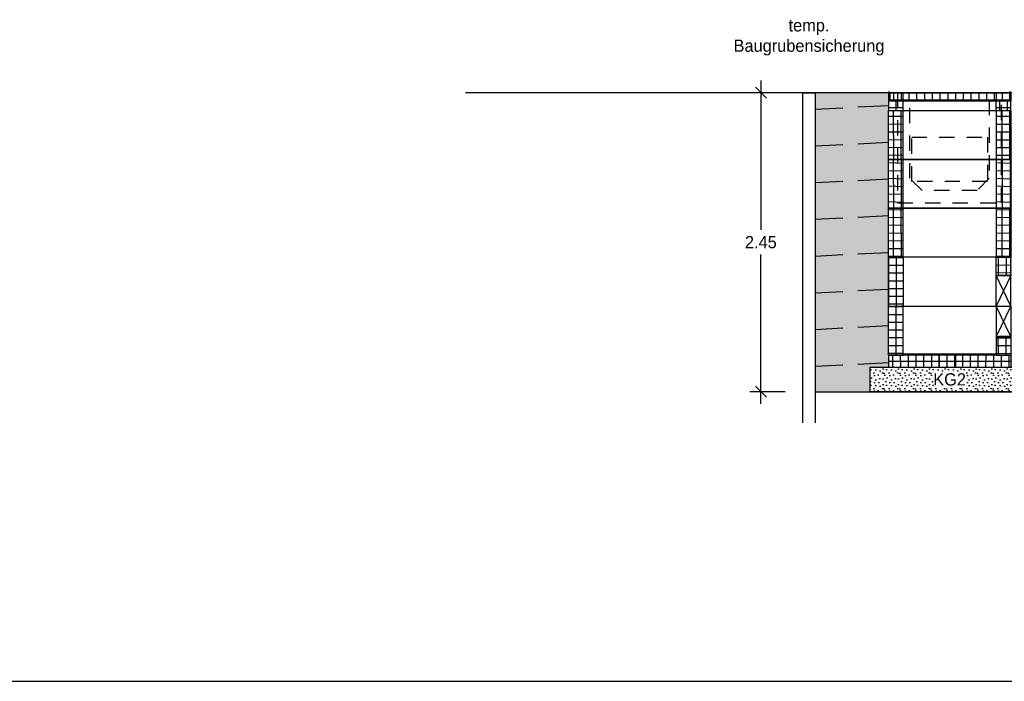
# Model space of a CAD drawing. Header units: metres. Extents: x -8 to 484, y -254 to 116.
# Tile 9 of 172: x 136.55 to 144.61, y -77.4 to -71.99. Entities that reach past the tile are written whole.
import ezdxf

# ---------------------------------------------------------------- set-up
doc = ezdxf.new("R2010")
doc.units = ezdxf.units.M
doc.linetypes.add('GESTRICHELT', pattern=[0.75, 0.5, -0.25])
doc.linetypes.add('STRICHLINIE', pattern=[0.75, 0.5, -0.25])
doc.layers.add('GTU_A_Hilfslayer', color=3, linetype='Continuous', plot=False)
for name, color, linetype in [('GTU_B', 253, 'Continuous'), ('GTU_P', 1, 'Continuous'), ('GTU_P_Baugrube', 11, 'Continuous'), ('GTU_P_Baugrube_Bemaßung', 11, 'Continuous'), ('GTU_P_Baugrube_Beschriftung', 11, 'Continuous')]:
    doc.layers.add(name, color=color, linetype=linetype)
doc.styles.add('PROVI', font='PROVI.SHX')
doc.dimstyles.new('1zu50', dxfattribs={"dimscale": 0.5, "dimtxt": 0.2, "dimasz": 0.18, "dimexe": 0.18, "dimexo": 0.02, "dimgap": 0.09, "dimtad": 0, "dimtih": 1, "dimtoh": 1, "dimzin": 4, "dimdsep": 46, "dimtxsty": 'PROVI', "dimblk1": 'OBLIQUE', "dimblk2": 'OBLIQUE', "dimsah": 1, "dimcen": 0.3, "dimdle": 0.2, "dimclrd": 256, "dimclre": 256, "dimclrt": 256, "dimadec": 0, "dimazin": 0, "dimtfac": 1, "dimtdec": 4, "dimtofl": 0, "dimtmove": 2, "dimatfit": 3, "dimldrblk": 'NONE', "dimfxl": 0.4, "dimfxlon": 1, "dimtfill": 1, "dimtfillclr": 256, "dimtolj": 1, "dimtzin": 0, "dimlwd": -1, "dimlwe": -1, "dimarcsym": 0})

# ---------------------------------------------------------------- blocks, each defined once
blk = doc.blocks.new('GTU_QP_KTB_Kabelaufbauschacht Gr V Deckel')
h = blk.add_hatch()
h.set_pattern_fill('ANSI37', color=256, scale=0.02, angle=45)
h.set_pattern_definition([(90, (31.49834, 9e-10), (-0.0635, 7e-18), []), (180, (31.49834, 9e-10), (-7e-18, -0.0635), [])])
h.paths.add_polyline_path([(2572785.7636, 5641192.8279), (2572785.7636, 5641192.8979), (2572784.7836, 5641192.8979), (2572784.7836, 5641192.8279)])
for p, q in [((2572784.7836, 5641192.8979), (2572785.7636, 5641192.8979)), ((2572784.7836, 5641192.8279), (2572784.7836, 5641192.8979)), ((2572785.7636, 5641192.8979), (2572785.7636, 5641192.8279)), ((2572785.7636, 5641192.8279), (2572784.7836, 5641192.8279))]:
    blk.add_line(p, q)
blk = doc.blocks.new('GTU_QP_KTB_Kabelaufbauschacht Gr V Oberrahmen')
h = blk.add_hatch()
h.set_pattern_fill('ANSI37', color=256, scale=0.02, angle=45)
h.set_pattern_definition([(90, (31.51834, 9e-10), (-0.0635, 7e-18), []), (180, (31.51834, 9e-10), (-7e-18, -0.0635), [])])
h.paths.add_polyline_path([(2572784.8936, 5641192.6814), (2572784.7836, 5641192.6814), (2572784.7836, 5641192.7564), (2572784.7736, 5641192.7564), (2572784.7736, 5641192.6814), (2572784.7736, 5641192.6064), (2572784.8936, 5641192.6064)])
h = blk.add_hatch()
h.set_pattern_fill('ANSI37', color=256, scale=0.02, angle=45)
h.set_pattern_definition([(90, (31.66834, 9e-10), (-0.0635, 7e-18), []), (180, (31.66834, 9e-10), (-7e-18, -0.0635), [])])
h.paths.add_polyline_path([(2572785.6536, 5641192.6064), (2572785.7736, 5641192.6064), (2572785.7736, 5641192.6814), (2572785.7736, 5641192.7564), (2572785.7636, 5641192.7564), (2572785.7636, 5641192.6814), (2572785.6536, 5641192.6814)])
for p, q in [((2572784.7836, 5641192.7564), (2572784.7736, 5641192.7564)), ((2572784.7736, 5641192.7564), (2572784.7736, 5641192.6814)), ((2572784.7836, 5641192.7564), (2572784.7836, 5641192.6814)), ((2572785.7736, 5641192.7564), (2572785.7636, 5641192.7564)), ((2572785.7636, 5641192.7564), (2572785.7636, 5641192.6814)), ((2572785.7736, 5641192.7564), (2572785.7736, 5641192.6814)), ((2572784.7736, 5641192.6814), (2572784.7736, 5641192.6064)), ((2572785.7636, 5641192.6814), (2572784.7836, 5641192.6814)), ((2572784.8936, 5641192.6064), (2572784.8936, 5641192.6814)), ((2572785.6536, 5641192.6064), (2572785.6536, 5641192.6814)), ((2572785.7736, 5641192.6064), (2572785.7736, 5641192.6814)), ((2572784.7736, 5641192.6064), (2572785.7736, 5641192.6064))]:
    blk.add_line(p, q)
blk = doc.blocks.new('GTU_QP_KTB_Kabelaufbauschacht Gr V Zwischenrahmen ohne3')
h = blk.add_hatch()
h.set_pattern_fill('ANSI37', color=256, scale=0.02, angle=45)
h.set_pattern_definition([(90, (-3560839.204605, -5932501.92239), (-0.0635, 1e-17), []), (180, (-3560839.204605, -5932501.92239), (-1e-17, -0.0635), [])])
edge = h.paths.add_edge_path()
edge.add_line((-0.36, 0), (-0.469, 0))
edge.add_line((-0.469, 0), (-0.48, 0))
edge.add_line((-0.48, 0), (-0.48, 0.4))
edge.add_line((-0.48, 0.4), (-0.36, 0.4))
edge.add_line((-0.36, 0.4), (-0.36, 0))
h = blk.add_hatch()
h.set_pattern_fill('ANSI37', color=256, scale=0.02, angle=45)
h.set_pattern_definition([(90, (-3560839.204605, -5932501.92239), (-0.0635, 1e-17), []), (180, (-3560839.204605, -5932501.92239), (-1e-17, -0.0635), [])])
edge = h.paths.add_edge_path()
edge.add_line((0.4, 0.4), (0.52, 0.4))
edge.add_line((0.52, 0.4), (0.52, 0))
edge.add_line((0.52, 0), (0.4, 0))
edge.add_line((0.4, 0), (0.4, 0.4))
for p, q in [((-0.48, 0), (-0.48, 0.4)), ((-0.48, 0.4), (0.52, 0.4)), ((-0.36, 0), (-0.36, 0.4)), ((0.4, 0.4), (0.4, 0)), ((0.52, 0.4), (0.52, 0)), ((0.52, 0), (-0.48, 0))]:
    blk.add_line(p, q)
blk = doc.blocks.new('GTU_QP_KTB_Kabelaufbauschacht Gr V Zwischenrahmen unten links')
at = {"layer": 'GTU_P'}
h = blk.add_hatch(dxfattribs=at)
h.set_pattern_fill('ANSI37', color=256, scale=0.02, angle=225)
h.set_pattern_definition([(270.0000007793, (2572768.18507, 5641191.84575), (0.0635, 8.637e-10), []), (7.793e-07, (2572768.18507, 5641191.84575), (-8.637e-10, 0.0635), [])])
edge = h.paths.add_edge_path()
edge.add_line((0.38, 0), (0.489, 0))
edge.add_line((0.489, 0), (0.5, 0))
edge.add_line((0.5, 0), (0.5, 0.4))
edge.add_line((0.5, 0.4), (0.38, 0.4))
edge.add_line((0.38, 0.4), (0.38, 0))
h = blk.add_hatch(dxfattribs=at)
h.set_pattern_fill('ANSI37', color=256, scale=0.02, angle=225)
h.set_pattern_definition([(270.0000007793, (2572768.175045, 5641191.84575), (0.0635, 8.637e-10), []), (7.793e-07, (2572768.175045, 5641191.84575), (-8.637e-10, 0.0635), [])])
h.paths.add_polyline_path([(-0.38, 0.15), (-0.5, 0.15), (-0.5, 0), (-0.38, 0)])
for p, q in [((-0.5, 0.4), (-0.5, 0)), ((0.5, 0.4), (-0.5, 0.4)), ((-0.5, 0.4), (-0.38, 0.15)), ((-0.5, 0.15), (-0.38, 0.4)), ((-0.38, 0.4), (-0.38, 0)), ((0.38, 0), (0.38, 0.4)), ((0.38, 0.4), (0.3966, 0.4)), ((0.5, 0), (0.5, 0.4)), ((-0.5, 0.15), (-0.401, 0.15)), ((-0.38, 0.15), (-0.5, 0.15)), ((-0.5, 0), (0.5, 0))]:
    blk.add_line(p, q, dxfattribs=at)
blk = doc.blocks.new('TU_QP_Auflager aus Kiessand KS Gr V')
blk.add_lwpolyline([(2572782.2198, 5641190.9279), (2572782.2198, 5641191.1279), (2572783.5198, 5641191.1279), (2572783.5198, 5641190.9279)], close=True)
blk = doc.blocks.new('GTU_QP_KTB_Kabelaufbauschacht Gr V Bodenplatte')
at = {"layer": 'GTU_P'}
h = blk.add_hatch(dxfattribs=at)
h.set_pattern_fill('ANSI37', color=256, scale=0.02, angle=45)
h.set_pattern_definition([(90, (-2572767.78239, -5641189.54819), (-0.0635, 6.2e-12), []), (180, (-2572767.78239, -5641189.54819), (-6.2e-12, -0.0635), [])])
h.paths.add_polyline_path([(1, -0.1), (1, 0), (0.88, 0), (0.88, 0.01), (0.12, 0.01), (0.12, 0), (0, 0), (0, -0.1)])
h = blk.add_hatch(dxfattribs=at)
h.set_pattern_fill('DOTS2', color=256, scale=0.005, style=0)
h.set_pattern_definition([(0, (298.56619, -62.68919), (0, 0.127), [0, -0.127]), (0, (298.60683, -62.68665), (0, 0.127), [0, -0.127]), (0, (298.58397, -62.65871), (0, 0.127), [0, -0.127]), (0, (298.61191, -62.63839), (0, 0.127), [0, -0.127]), (0, (298.57889, -62.63077), (0, 0.127), [0, -0.127]), (0, (298.58905, -62.60029), (0, 0.127), [0, -0.127]), (0, (298.57127, -62.57743), (0, 0.127), [0, -0.127]), (0, (298.61191, -62.57997), (0, 0.127), [0, -0.127]), (0, (298.64239, -62.57489), (0, 0.127), [0, -0.127]), (0, (298.65763, -62.60537), (0, 0.127), [0, -0.127]), (0, (298.68303, -62.60791), (0, 0.127), [0, -0.127]), (0, (298.68303, -62.65363), (0, 0.127), [0, -0.127]), (0, (298.66017, -62.66887), (0, 0.127), [0, -0.127]), (0, (298.62461, -62.66125), (0, 0.127), [0, -0.127]), (0, (298.64747, -62.63839), (0, 0.127), [0, -0.127]), (0, (298.62461, -62.61553), (0, 0.127), [0, -0.127]), (0, (298.67795, -62.68665), (0, 0.127), [0, -0.127])])
h.paths.add_polyline_path([(-0.15, -0.1), (-0.15, -0.3), (1.15, -0.3), (1.15, -0.1)])
for p, q in [((0, 0), (0, -0.1)), ((0, 0), (0.12, 0)), ((0.12, 0.01), (0.88, 0.01)), ((0.88, 0), (1, 0)), ((1, 0), (1, -0.1)), ((0, -0.1), (1, -0.1))]:
    blk.add_line(p, q, dxfattribs=at)
at = {"layer": 'GTU_P', "linetype": 'GESTRICHELT'}
for p, q in [((0.4112, 0.01), (0.4112, -0.1)), ((0.5488, 0.01), (0.5488, -0.1))]:
    blk.add_line(p, q, dxfattribs=at)
at = {"layer": 'GTU_P', "rotation": 359.9999999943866}
blk.add_blockref('TU_QP_Auflager aus Kiessand KS Gr V', (-2572782.3703, -5641191.2276), dxfattribs=at)
at = {"layer": 'GTU_P', "insert": (0.5, -0.2), "char_height": 0.1, "width": 0.261693, "attachment_point": 5, "style": 'PROVI', "bg_fill": 3, "box_fill_scale": 1, "bg_fill_color": 256, "bg_fill_true_color": 13158600, "bg_fill_transparency": 0}
blk.add_mtext('KG2', dxfattribs=at)
blk = doc.blocks.new('_OBLIQUE')
at = {"color": 0, "linetype": 'ByBlock'}
blk.add_line((-0.5, -0.5), (0.5, 0.5), dxfattribs=at)
blk = doc.blocks.new('*D459')
at = {"layer": 'Defpoints', "color": 0, "linetype": 'Continuous'}
for p in [(143.0602, -72.5867), (142.6163, -75.0318), (143.0602, -75.0318)]:
    blk.add_point(p, dxfattribs=at)
at = {"layer": 'GTU_P_Baugrube_Bemaßung', "linetype": 'Continuous'}
for p, q in [((142.6163, -72.4867), (142.6163, -73.7093)), ((142.8163, -72.5867), (142.5263, -72.5867)), ((142.6163, -75.1318), (142.6163, -73.9092)), ((142.8163, -75.0318), (142.5263, -75.0318))]:
    blk.add_line(p, q, dxfattribs=at)
at = {"layer": 'GTU_P_Baugrube_Bemaßung', "linetype": 'Continuous', "xscale": 0.09, "yscale": 0.09, "zscale": 0.09}
for p, rotation in [((142.6163, -72.5867), 90), ((142.6163, -75.0318), 270)]:
    blk.add_blockref('_OBLIQUE', p, dxfattribs=dict(at, rotation=rotation))
at = {"layer": 'GTU_P_Baugrube_Bemaßung', "linetype": 'Continuous', "insert": (142.6163, -73.8092), "char_height": 0.1, "attachment_point": 5, "style": 'PROVI', "bg_fill": 3, "box_fill_scale": 1.1, "bg_fill_color": 256, "bg_fill_true_color": 13158600, "bg_fill_transparency": 0}
blk.add_mtext('\\A1;2.45', dxfattribs=at)
blk = doc.blocks.new('_None')

msp = doc.modelspace()

# ---------------------------------------------------------------- linework, layer by layer
at = {"layer": 'GTU_A_Hilfslayer', "linetype": 'Continuous', "flags": 128}
for points in [[(28.5, -77.4), (252.3485, -77.4)], [(29.2697, -77.4), (253.1182, -77.4)]]:
    msp.add_lwpolyline(points, dxfattribs=at)
at = {"layer": 'GTU_B', "linetype": 'Continuous'}
msp.add_line((146.7692, -72.5867), (140.2, -72.5867), dxfattribs=at)
at = {"layer": 'GTU_P', "linetype": 'GESTRICHELT', "ltscale": 0.25}
for points in [[(143.7352, -72.5867), (143.7352, -73.4867), (144.5852, -73.4867), (144.5852, -72.5867)], [(143.8502, -72.9517), (144.4702, -72.9517), (144.4702, -73.3117), (143.8502, -73.3117)]]:
    msp.add_lwpolyline(points, close=True, dxfattribs=at)
msp.add_lwpolyline([(144.5402, -72.5867), (144.5402, -72.6467), (144.4852, -72.6467), (144.4852, -73.2867), (144.3852, -73.3867), (143.9352, -73.3867), (143.8352, -73.2867), (143.8352, -72.6467), (143.7802, -72.6467), (143.7802, -72.5867)], dxfattribs=at)

# ---------------------------------------------------------------- block references
at = {"layer": 'GTU_P'}
for name, p, rotation in [('GTU_QP_KTB_Kabelaufbauschacht Gr V Oberrahmen', (-2572641.114, -5641265.3378), 359.9999999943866), ('GTU_QP_KTB_Kabelaufbauschacht Gr V Deckel', (-2572641.114, -5641265.4843), 359.9999999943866), ('GTU_QP_KTB_Kabelaufbauschacht Gr V Zwischenrahmen ohne3', (144.1402, -73.1317), 359.9999998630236), ('GTU_QP_KTB_Kabelaufbauschacht Gr V Zwischenrahmen ohne3', (144.1402, -73.5317), 359.9999998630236), ('GTU_QP_KTB_Kabelaufbauschacht Gr V Zwischenrahmen ohne3', (144.1402, -73.9318), 359.9999998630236), ('GTU_QP_KTB_Kabelaufbauschacht Gr V Zwischenrahmen unten links', (144.1602, -73.9318), 180)]:
    msp.add_blockref(name, p, dxfattribs=dict(at, rotation=rotation))
at = {"layer": 'GTU_P', "xscale": -1, "rotation": 1.538357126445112e-06}
msp.add_blockref('GTU_QP_KTB_Kabelaufbauschacht Gr V Zwischenrahmen unten links', (144.1602, -74.7318), dxfattribs=at)

# ---------------------------------------------------------------- texts
at = {"layer": 'GTU_P_Baugrube_Beschriftung', "insert": (143.0102, -72.2827), "char_height": 0.1, "attachment_point": 8, "style": 'PROVI', "bg_fill": 3, "box_fill_scale": 1, "bg_fill_color": 256, "bg_fill_true_color": 13158600, "bg_fill_transparency": 0}
msp.add_mtext('temp.\\PBaugrubensicherung', dxfattribs=at)

# ---------------------------------------------------------------- next in the draw order: block references
at = {"layer": 'GTU_P'}
msp.add_blockref('GTU_QP_KTB_Kabelaufbauschacht Gr V Bodenplatte', (143.6602, -74.7318), dxfattribs=at)

# ---------------------------------------------------------------- next in the draw order: hatches: boundary and pattern name
at = {"layer": 'GTU_P_Baugrube', "linetype": 'Continuous', "transparency": 33554687}
h = msp.add_hatch(dxfattribs=at)
h.set_pattern_fill('DOTS2', color=256, scale=0.02, style=0)
h.paths.add_polyline_path([(146.3567, -72.8617), (144.6602, -72.8617), (144.6602, -74.0867), (153.8702, -74.0867), (153.8702, -72.5867), (152.3712, -72.5867), (153.0187, -73.0183), (148.0058, -73.269), (148.1891, -73.1468), (145.7458, -73.269)])
h.paths.add_polyline_path([(143.6602, -72.5867), (143.0602, -72.5867), (143.0602, -75.0318), (143.5102, -75.0318), (143.5102, -74.8318), (143.6602, -74.8318)])
h.paths.add_polyline_path([(144.6602, -74.7057), (144.6602, -74.8318), (144.8102, -74.8318), (144.8102, -75.0318), (153.7202, -75.0318), (153.7202, -74.8318), (153.8702, -74.8318), (153.8702, -74.7057)])
h.paths.add_polyline_path([(155.4702, -72.5867), (154.8702, -72.5867), (154.8702, -74.8318), (155.0202, -74.8318), (155.0202, -75.0318), (155.4702, -75.0318)])

# ---------------------------------------------------------------- next in the draw order: linework, layer by layer
at = {"layer": 'GTU_P_Baugrube'}
msp.add_line((143.0602, -75.0318), (155.4702, -75.0318), dxfattribs=at)

# ---------------------------------------------------------------- next in the draw order: dimensions: what is measured, and where the dimension line sits
at = {"layer": 'GTU_P_Baugrube_Bemaßung', "linetype": 'Continuous'}
dim = msp.add_linear_dim(base=(142.6163, -75.0318), p1=(143.0602, -72.5867), p2=(143.0602, -75.0318), angle=90, dimstyle='1zu50', dxfattribs=at)
dim.commit()
dim.dimension.update_dxf_attribs({"geometry": '*D459', "text_midpoint": (142.6163, -73.8092)})

# ---------------------------------------------------------------- next in the draw order: linework, layer by layer
at = {"layer": 'GTU_P_Baugrube', "linetype": 'Continuous'}
msp.add_lwpolyline([(142.9602, -75.2868), (142.9602, -72.5867), (143.0602, -72.5867), (143.0602, -75.2868)], dxfattribs=at)
at = {"layer": 'GTU_P_Baugrube', "linetype": 'STRICHLINIE', "ltscale": 0.5, "flags": 128}
for points in [[(143.6602, -72.6935), (143.0602, -72.7235)], [(143.6602, -72.9939), (143.0602, -73.0239)], [(143.6602, -73.2942), (143.0602, -73.3242)], [(143.6602, -73.5946), (143.0602, -73.6246)], [(143.6602, -73.895), (143.0602, -73.925)], [(143.6602, -74.1954), (143.0602, -74.2254)], [(143.6602, -74.4935), (143.0602, -74.5257)], [(143.6602, -74.7961), (143.0602, -74.8261)]]:
    msp.add_lwpolyline(points, dxfattribs=at)

doc.saveas('drawing.dxf')
